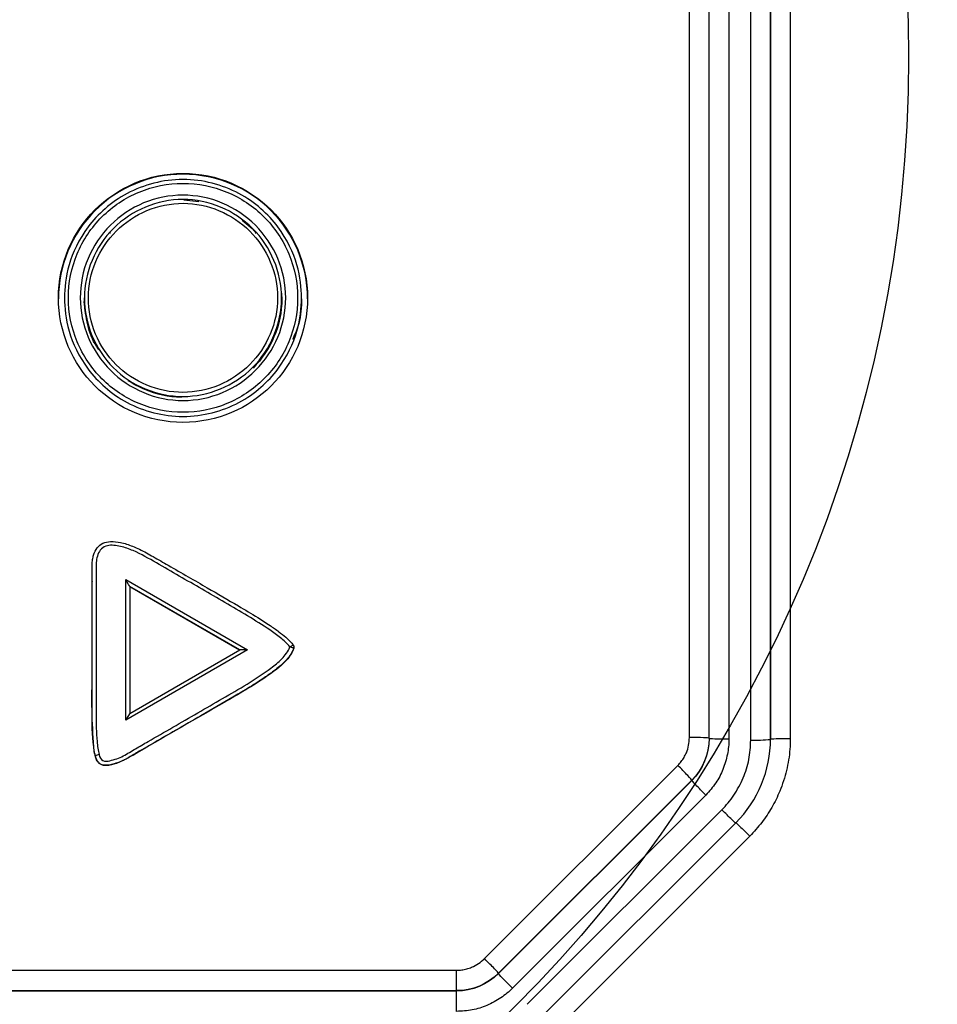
# Model space of a CAD drawing. Header units: millimetres. Extents: x 13 to 546, y 13 to 419.
# Tile 20 of 48: x 232 to 242, y 340 to 350. Entities that reach past the tile are written whole.
import ezdxf

# ---------------------------------------------------------------- set-up
doc = ezdxf.new("R2010")
doc.units = ezdxf.units.MM
doc.header["$LTSCALE"] = 2
doc.linetypes.add('SLD-Solid', pattern=[0])
doc.layers.add('DIMENSIONS', color=140, linetype='SLD-Solid', lineweight=25)
doc.styles.add('SLDTEXTSTYLE0', font='VERDANA.TTF')
doc.dimstyles.new('SLDDIMSTYLE4', dxfattribs={"dimtxt": 4.316016, "dimasz": 6.604, "dimexe": 0, "dimexo": 0.0625, "dimgap": 1.079004, "dimtad": 0, "dimtih": 1, "dimtoh": 1, "dimdec": 4, "dimlfac": 2, "dimzin": 12, "dimdsep": 46, "dimtxsty": 'SLDTEXTSTYLE0', "dimsah": 1, "dimcen": 0.09, "dimadec": 0, "dimazin": 3, "dimtfac": 1, "dimtdec": 0, "dimtofl": 0, "dimtmove": 0, "dimatfit": 3, "dimfxl": 0, "dimfrac": 2, "dimtolj": 1, "dimtzin": 12, "dimarcsym": 0})

# ---------------------------------------------------------------- blocks, each defined once
blk = doc.blocks.new('_D_3')
at = {"layer": 'DIMENSIONS'}
for p, q in [((205.0843, 363.624), (205.8306, 385.2988)), ((250.3426, 363.624), (249.5962, 385.2988))]:
    blk.add_line(p, q, dxfattribs=at)
for start, end in [(268.0278508, 269.5189387), (270.6261036, 271.9721492)]:
    blk.add_arc((227.7134, 1020.7969), 642.2248, start, end, dxfattribs=at)
for points in [[(205.6121, 378.9526), (212.1835, 377.7437), (212.243, 379.7748)], [(249.8148, 378.9526), (243.1838, 379.7748), (243.2433, 377.7437)]]:
    blk.add_solid(points, dxfattribs=at)
at = {"layer": 'DIMENSIONS', "char_height": 4.23333, "attachment_point": 1, "style": 'SLDTEXTSTYLE0'}
for s, insert in [('4°', (225.2023, 383.9495)), ('TYP.', (222.3213, 377.0899))]:
    blk.add_mtext(s, dxfattribs=dict(at, insert=insert))

msp = doc.modelspace()

# ---------------------------------------------------------------- linework, layer by layer
for p, q in [((239.039101, 342.492377), (239.039042, 364.319086)), ((239.239101, 342.482151), (239.239042, 364.31227)), ((239.239101, 342.48556), (239.239042, 364.312269)), ((239.439042, 364.319087), (239.439101, 342.475335)), ((239.660297, 342.466413), (239.660238, 364.319087)), ((239.860238, 364.312269), (239.860297, 342.476639)), ((239.860297, 342.473231), (239.860238, 364.312269)), ((240.060238, 364.319087), (240.060297, 342.483462)), ((233.920619, 347.935421), (234.073375, 347.919232)), ((234.511947, 347.72939), (234.613296, 347.647047)), ((234.613296, 347.647047), (234.653405, 347.599116)), ((233.171734, 347.599116), (233.166705, 347.599116)), ((233.182157, 347.599116), (233.177951, 347.599116)), ((234.653405, 347.599116), (234.643441, 347.599116)), ((232.713422, 346.943196), (232.713422, 346.936038)), ((232.915421, 346.941782), (232.915421, 346.934624)), ((234.905927, 347.011036), (234.913421, 346.938021)), ((234.911422, 346.936023), (234.911422, 346.943181)), ((235.113422, 346.936038), (235.113422, 346.943196)), ((232.935673, 346.735276), (232.919808, 346.84137)), ((232.993435, 344.072144), (232.993435, 344.069246)), ((233.333867, 342.668381), (233.333867, 344.092792)), ((233.333867, 344.092792), (234.567725, 343.381541)), ((233.373867, 344.022221), (233.373867, 342.736318)), ((234.487746, 343.380131), (233.373867, 344.022221)), ((234.485236, 343.37868), (233.373867, 344.019324)), ((234.567725, 343.381541), (233.333867, 342.668381)), ((233.373867, 342.736318), (234.487746, 343.380131)), ((235.030917, 343.42636), (235.030917, 343.4267)), ((239.239101, 342.482151), (239.239101, 342.48556)), ((236.965635, 340.253506), (238.922065, 342.209966)), ((237.107098, 340.105393), (239.063599, 342.061926)), ((237.107098, 340.101984), (239.063599, 342.058517)), ((239.063599, 342.058517), (239.063599, 342.061926)), ((239.205134, 341.910475), (237.248561, 339.95387)), ((237.398704, 339.791285), (239.367835, 341.760448)), ((239.509328, 341.629489), (237.540206, 339.660334)), ((239.650751, 341.494886), (237.681632, 339.525734)), ((218.743986, 340.13644), (236.682863, 340.136437)), ((237.107098, 340.101984), (237.107098, 340.105393)), ((218.743883, 339.929739), (236.682965, 339.929739)), ((218.743883, 339.92633), (236.682965, 339.92633)), ((236.682965, 339.929739), (236.682965, 339.92633))]:
    msp.add_line(p, q)
msp.add_circle((233.913313, 346.944051), 1.260376)
for centre, radius, start, end in [((233.912986, 346.935741), 1.260164, 89.9801813, 179.9865142), ((233.913746, 346.93563), 1.260276, 0.018564, 90.0147405), ((233.912677, 346.944978), 0.999257, 180.1021595, 192.1145749), ((239.710173, 343.938404), 1.472836, 268.0593677, 275.8502328), ((233.136689, 342.012828), 0.314932, 103.2527946, 110.6031285)]:
    msp.add_arc(centre, radius, start, end)
for centre, major_axis, ratio, start_param, end_param in [((233.333867, 344.091429), (-0.039996, 0.06922), 0.00853345, 3.15636036, 4.72715669), ((234.567725, 343.380177), (0.079979, 0.000046), 0.01704762, 1.57078644, 3.14158276), ((233.333867, 342.667017), (0.039996, 0.069313), 0.00851631, 6.26842749, 7.83922382)]:
    msp.add_ellipse(centre, major_axis=major_axis, ratio=ratio, start_param=start_param, end_param=end_param)
for points, knots in [([(235.113422, 346.943196), (235.113422, 346.843254), (235.101262, 346.7302), (235.029582, 346.484583), (234.969422, 346.35154), (234.777422, 346.095689), (234.644218, 345.973518), (234.312038, 345.796458), (234.113422, 345.743894), (233.713422, 345.743894), (233.514806, 345.796458), (233.182626, 345.973518), (233.049422, 346.095689), (232.857422, 346.35154), (232.797262, 346.484583), (232.725582, 346.7302), (232.713422, 346.843254), (232.713422, 347.043138), (232.725582, 347.156192), (232.797262, 347.401809), (232.857422, 347.534852), (233.049422, 347.790703), (233.182626, 347.912874), (233.514806, 348.089934), (233.713422, 348.142499), (234.113422, 348.142499), (234.312038, 348.089934), (234.644218, 347.912874), (234.777422, 347.790703), (234.969422, 347.534852), (235.029582, 347.401809), (235.101262, 347.156192), (235.113422, 347.043138), (235.113422, 346.943196)], [0, 0, 0, 0, 0.0625, 0.0625, 0.125, 0.125, 0.1875, 0.1875, 0.25, 0.25, 0.3125, 0.3125, 0.375, 0.375, 0.4375, 0.4375, 0.5, 0.5, 0.5625, 0.5625, 0.625, 0.625, 0.6875, 0.6875, 0.75, 0.75, 0.8125, 0.8125, 0.875, 0.875, 0.9375, 0.9375, 1, 1, 1, 1]), ([(235.073422, 346.944559), (235.073422, 347.097686), (235.042642, 347.249799), (234.926766, 347.528644), (234.840356, 347.657809), (234.626128, 347.871691), (234.497659, 347.957596), (234.216362, 348.073946), (234.065832, 348.103954), (233.759967, 348.103816), (233.609282, 348.073572), (233.328785, 347.957308), (233.199983, 347.871096), (232.986169, 347.657353), (232.899721, 347.528022), (232.784022, 347.249128), (232.75354, 347.096708), (232.753305, 346.794209), (232.783924, 346.640046), (232.900229, 346.360055), (232.986618, 346.231198), (233.200454, 346.017672), (233.329907, 345.931279), (233.609039, 345.815715), (233.761451, 345.785302), (234.064355, 345.785166), (234.215904, 345.815039), (234.497399, 345.93136), (234.625164, 346.016456), (234.841394, 346.232356), (234.926747, 346.360258), (235.043045, 346.64046), (235.073422, 346.791433), (235.073422, 346.944559)], [0, 0, 0, 0, 0.0625, 0.0625, 0.125, 0.125, 0.1875, 0.1875, 0.25, 0.25, 0.3125, 0.3125, 0.375, 0.375, 0.4375, 0.4375, 0.5, 0.5, 0.5625, 0.5625, 0.625, 0.625, 0.6875, 0.6875, 0.75, 0.75, 0.8125, 0.8125, 0.875, 0.875, 0.9375, 0.9375, 1, 1, 1, 1]), ([(232.873422, 346.944511), (232.873256, 347.081693), (232.900294, 347.216972), (233.004487, 347.468077), (233.081182, 347.582532), (233.27501, 347.776164), (233.389289, 347.852644), (233.641271, 347.957147), (233.777085, 347.984036), (234.04841, 347.983875), (234.184966, 347.956471), (234.434795, 347.852465), (234.550438, 347.774668), (234.742339, 347.583487), (234.82034, 347.468635), (234.925565, 347.218311), (234.953454, 347.080182), (234.953391, 346.809088), (234.925796, 346.672562), (234.821496, 346.422929), (234.743633, 346.307414), (234.552105, 346.115625), (234.437288, 346.037835), (234.186398, 345.932732), (234.0514, 345.90526), (233.777251, 345.905068), (233.642278, 345.932302), (233.390591, 346.037226), (233.275756, 346.114724), (233.083782, 346.306265), (233.005757, 346.421667), (232.901348, 346.67103), (232.873588, 346.807329), (232.873422, 346.944511)], [0, 0, 0, 0, 0.0625, 0.0625, 0.125, 0.125, 0.1875, 0.1875, 0.25, 0.25, 0.3125, 0.3125, 0.375, 0.375, 0.4375, 0.4375, 0.5, 0.5, 0.5625, 0.5625, 0.625, 0.625, 0.6875, 0.6875, 0.75, 0.75, 0.8125, 0.8125, 0.875, 0.875, 0.9375, 0.9375, 1, 1, 1, 1]), ([(232.955422, 346.944496), (232.955065, 346.69191), (233.058808, 346.444923), (233.413303, 346.090554), (233.662773, 345.986747), (234.163575, 345.987476), (234.412551, 346.092688), (234.676704, 346.356004), (234.747658, 346.462864), (234.844412, 346.692852), (234.871339, 346.81761), (234.87159, 347.19652), (234.765398, 347.44414), (234.50164, 347.70789), (234.394706, 347.778718), (234.164262, 347.875301), (234.039725, 347.901882), (233.663217, 347.902228), (233.414813, 347.797484), (233.060536, 347.443704), (232.955779, 347.197082), (232.955422, 346.944496)], [0, 0, 0, 0, 0.125, 0.125, 0.25, 0.25, 0.375, 0.375, 0.4375, 0.4375, 0.5, 0.5, 0.625, 0.625, 0.6875, 0.6875, 0.75, 0.75, 0.875, 0.875, 1, 1, 1, 1]), ([(233.064881, 346.417695), (233.056198, 346.429274), (232.999954, 346.504283), (232.939742, 346.671772), (232.922489, 346.829136), (232.913859, 346.907853)], [0, 0, 0, 0, 0.08360831, 0.54160122, 1, 1, 1, 1]), ([(234.913421, 346.938021), (234.913422, 346.93736), (234.913515, 346.803987), (234.860012, 346.543369), (234.711824, 346.324317), (234.62224, 346.233935)], [0.375636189, 0.375636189, 0.375636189, 0.375636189, 0.375952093, 0.439375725, 0.500203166, 0.500203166, 0.500203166, 0.500203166]), ([(235.113422, 346.936038), (235.111139, 346.850873), (235.107255, 346.70598), (235.046495, 346.575132), (235.021449, 346.521194)], [0, 0, 0, 0, 0.58777911, 1, 1, 1, 1]), ([(233.896875, 345.936763), (233.76964, 345.938946), (233.579888, 345.979386), (233.412039, 346.070605), (233.359641, 346.105757)], [0.1563759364, 0.1563759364, 0.1563759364, 0.1563759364, 0.2171553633, 0.2473184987, 0.2473184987, 0.2473184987, 0.2473184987]), ([(233.025867, 342.307617), (233.021717, 342.323025), (233.018537, 342.338669), (233.015914, 342.354392), (233.015896, 342.354501), (232.996048, 342.473674), (232.992791, 342.673166), (232.993689, 342.994189), (232.993716, 343.388079), (232.993549, 343.742664), (232.993499, 344.012444), (232.993366, 344.116085), (232.993643, 344.192682), (232.993421, 344.248482), (232.9972, 344.292883), (233.009604, 344.351979), (233.038132, 344.414959), (233.102005, 344.465979), (233.187476, 344.482175), (233.290275, 344.469099), (233.412234, 344.42862), (233.521555, 344.376146), (233.639867, 344.307977), (233.780857, 344.22703), (233.96274, 344.121886), (234.199937, 343.985193), (234.4354, 343.84862), (234.647903, 343.721933), (234.784168, 343.634311), (234.879133, 343.568958), (234.950351, 343.512186), (234.996308, 343.469062), (235.019785, 343.441548), (235.026964, 343.432598), (235.028776, 343.429994)], [0.364660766, 0.364660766, 0.364660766, 0.364660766, 0.371620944, 0.371620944, 0.371620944, 0.3716691, 0.424374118, 0.458198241, 0.512005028, 0.596301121, 0.613052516, 0.62980391, 0.64155611, 0.646498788, 0.654169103, 0.660949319, 0.672858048, 0.683534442, 0.695241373, 0.709767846, 0.728374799, 0.751097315, 0.76257329, 0.787969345, 0.822055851, 0.854268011, 0.907456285, 0.940867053, 0.962231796, 0.978164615, 0.991152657, 1.001974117, 1.005576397, 1.006960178, 1.006960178, 1.006960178, 1.006960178]), ([(234.995136, 343.409639), (234.968203, 343.44565), (234.933916, 343.474574), (234.865063, 343.530514), (234.828852, 343.556421), (234.718374, 343.631459), (234.643029, 343.678651), (234.41481, 343.81657), (234.260682, 343.905196), (233.952737, 344.08297), (233.79878, 344.171892), (233.567604, 344.304804), (233.491107, 344.350198), (233.367993, 344.402053), (233.325416, 344.417397), (233.237787, 344.437842), (233.191742, 344.444055), (233.125516, 344.428837), (233.104492, 344.418188), (233.07166, 344.387316), (233.06, 344.367219), (233.036125, 344.303633), (233.033467, 344.257948), (233.033716, 344.122532), (233.033486, 344.032257), (233.033563, 343.761428), (233.033631, 343.580875), (233.033711, 343.21977), (233.033548, 343.039218), (233.03321, 342.768389), (233.032637, 342.678016), (233.036798, 342.542847), (233.039211, 342.49788), (233.047912, 342.408283), (233.052602, 342.363514), (233.064492, 342.319373)], [0, 0, 0, 0, 0.03125, 0.03125, 0.0625, 0.0625, 0.125, 0.125, 0.25, 0.25, 0.375, 0.375, 0.4375, 0.4375, 0.46875, 0.46875, 0.5, 0.5, 0.515625, 0.515625, 0.53125, 0.53125, 0.5625, 0.5625, 0.625, 0.625, 0.75, 0.75, 0.875, 0.875, 0.9375, 0.9375, 0.96875, 0.96875, 1, 1, 1, 1]), ([(233.015914, 342.351495), (233.006436, 342.474907), (232.9874, 342.72276), (232.997533, 343.219675), (232.992031, 343.668675), (232.994227, 343.993059), (232.994743, 344.06924)], [0, 0, 0, 0, 0.21594918, 0.43369944, 0.86700699, 1, 1, 1, 1]), ([(235.030598, 343.423642), (235.03225, 343.420906), (235.035502, 343.415524), (235.036477, 343.404791), (235.032513, 343.389598), (235.012416, 343.338856), (234.928987, 343.230476), (234.691344, 343.057671), (234.188011, 342.762234), (233.679323, 342.476458), (233.289547, 342.241673), (233.159293, 342.20572), (233.09982, 342.209745), (233.069296, 342.224761), (233.046038, 342.250167), (233.026951, 342.293205), (233.020184, 342.328944), (233.015914, 342.351495)], [0, 0, 0, 0, 0.0037911, 0.00745798, 0.01253666, 0.02249344, 0.07284134, 0.1730761, 0.37302715, 0.7728036, 0.87394248, 0.91667305, 0.93198216, 0.94424193, 0.95645854, 0.97252569, 1, 1, 1, 1]), ([(235.033852, 343.398221), (235.029366, 343.381456), (235.010589, 343.345278), (234.976115, 343.296566), (234.934905, 343.250211), (234.88885, 343.208902), (234.834387, 343.166896), (234.761995, 343.114399), (234.669392, 343.052431), (234.55086, 342.977445), (234.35646, 342.86519), (234.033928, 342.677706), (233.727415, 342.500968), (233.510378, 342.375836), (233.442053, 342.336405), (233.393604, 342.308874), (233.35361, 342.284153), (233.320025, 342.264491), (233.274157, 342.245467), (233.222021, 342.227153), (233.157437, 342.210661), (233.098508, 342.208615), (233.057734, 342.237621), (233.038257, 342.268047), (233.029928, 342.292771), (233.026143, 342.306593), (233.025867, 342.307617)], [0.006960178, 0.006960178, 0.006960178, 0.006960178, 0.014459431, 0.024613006, 0.0329726, 0.041476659, 0.051577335, 0.062984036, 0.080504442, 0.100200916, 0.124191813, 0.178470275, 0.263036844, 0.278617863, 0.287812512, 0.29747034, 0.302932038, 0.308341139, 0.314425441, 0.324578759, 0.332349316, 0.34381704, 0.348448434, 0.353540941, 0.359328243, 0.359791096, 0.359791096, 0.359791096, 0.359791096]), ([(233.064492, 342.319373), (233.070841, 342.295804), (233.079144, 342.269627), (233.122905, 342.247267), (233.149094, 342.252722), (233.196477, 342.262789), (233.219731, 342.270245), (233.265275, 342.286445), (233.287888, 342.294886), (233.351649, 342.328918), (233.392385, 342.355422), (233.476218, 342.403573), (233.518059, 342.427779), (233.727442, 342.548501), (233.894949, 342.645077), (234.145908, 342.790464), (234.229505, 342.839022), (234.396784, 342.935993), (234.480988, 342.983573), (234.64535, 343.085174), (234.726379, 343.138299), (234.842658, 343.224643), (234.88084, 343.254044), (234.930465, 343.306368), (234.945859, 343.325042), (234.974124, 343.365104), (234.988568, 343.385432), (234.995136, 343.409639)], [0, 0, 0, 0, 0.03125, 0.03125, 0.0625, 0.0625, 0.09375, 0.09375, 0.125, 0.125, 0.1875, 0.1875, 0.25, 0.25, 0.5, 0.5, 0.625, 0.625, 0.75, 0.75, 0.875, 0.875, 0.9375, 0.9375, 0.96875, 0.96875, 1, 1, 1, 1]), ([(234.995136, 343.409639), (235.004276, 343.415539), (235.012686, 343.420815), (235.024936, 343.428229), (235.028776, 343.430367), (235.028776, 343.429994)], [0, 0, 0, 0, 0.5, 0.5, 1, 1, 1, 1]), ([(235.033852, 343.398221), (235.033852, 343.398593), (235.029436, 343.400081), (235.015341, 343.404237), (235.005662, 343.406905), (234.995136, 343.409639)], [0, 0, 0, 0, 0.5, 0.5, 1, 1, 1, 1]), ([(235.028776, 343.429994), (235.030291, 343.427817), (235.033567, 343.422484), (235.03693, 343.412411), (235.035309, 343.403872), (235.034078, 343.399067), (235.033852, 343.398221)], [0.35979109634, 0.35979109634, 0.35979109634, 0.35979109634, 0.36094803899, 0.36252012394, 0.36428250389, 0.3646607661, 0.3646607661, 0.3646607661, 0.3646607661]), ([(238.922065, 342.209966), (238.933789, 342.222613), (238.957237, 342.247905), (238.985898, 342.291529), (239.012914, 342.346233), (239.034657, 342.413541), (239.03762, 342.466102), (239.039101, 342.492377)], [0, 0, 0, 0, 0.16489819, 0.32978607, 0.49747152, 0.74878769, 1, 1, 1, 1]), ([(239.239101, 342.48556), (239.239101, 342.487345), (239.217546, 342.489118), (239.143498, 342.491642), (239.091461, 342.492377), (239.039101, 342.492377)], [0, 0, 0, 0, 0.5, 0.5, 1, 1, 1, 1]), ([(239.439096, 342.475335), (239.438341, 342.44997), (239.436821, 342.398893), (239.424794, 342.322296), (239.40558, 342.245459), (239.371211, 342.14646), (239.310956, 342.027889), (239.240787, 341.950033), (239.205134, 341.910475)], [0, 0, 0, 0, 0.121398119, 0.244455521, 0.370332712, 0.500114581, 0.746012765, 1, 1, 1, 1]), ([(239.439101, 342.475335), (239.386741, 342.475335), (239.334704, 342.476069), (239.260656, 342.478593), (239.239101, 342.480367), (239.239101, 342.482151)], [0, 0, 0, 0, 0.5, 0.5, 1, 1, 1, 1]), ([(239.367835, 341.760448), (239.389575, 341.783504), (239.433367, 341.829949), (239.49042, 341.908257), (239.541362, 341.993185), (239.598513, 342.111149), (239.65011, 342.269207), (239.656867, 342.400004), (239.660297, 342.466413)], [0, 0, 0, 0, 0.12125965, 0.2442647, 0.37018041, 0.50009375, 0.74618525, 1, 1, 1, 1]), ([(240.060297, 342.483462), (240.059483, 342.447067), (240.057857, 342.374431), (240.04454, 342.266155), (240.023248, 342.159025), (239.993175, 342.053066), (239.946638, 341.926297), (239.876598, 341.78313), (239.775649, 341.629329), (239.692514, 341.53984), (239.650751, 341.494886)], [0, 0, 0, 0, 0.09947956, 0.19853606, 0.29778965, 0.39785684, 0.49933929, 0.66662485, 0.83252807, 1, 1, 1, 1]), ([(239.860297, 342.476639), (239.860297, 342.478246), (239.879823, 342.48013), (239.957928, 342.482795), (240.013157, 342.483464), (240.060297, 342.483466)], [0, 0, 0, 0, 0.5, 0.5, 1, 1, 1, 1]), ([(239.063599, 342.061926), (239.063599, 342.063533), (239.049781, 342.079203), (238.994508, 342.137017), (238.955424, 342.176681), (238.922063, 342.209968)], [0, 0, 0, 0, 0.5, 0.5, 1, 1, 1, 1]), ([(239.205134, 341.910475), (239.171774, 341.943762), (239.13269, 341.983426), (239.077417, 342.04124), (239.063599, 342.05691), (239.063599, 342.058517)], [0, 0, 0, 0, 0.5, 0.5, 1, 1, 1, 1]), ([(239.509293, 341.625963), (239.509293, 341.624356), (239.495482, 341.636269), (239.44024, 341.688789), (239.401177, 341.727143), (239.367835, 341.760448)], [0, 0, 0, 0, 0.5, 0.5, 1, 1, 1, 1]), ([(239.509287, 341.629365), (239.509287, 341.63115), (239.524533, 341.617696), (239.576909, 341.567906), (239.613716, 341.531877), (239.650751, 341.494886)], [0, 0, 0, 0, 0.5, 0.5, 1, 1, 1, 1]), ([(236.682863, 340.136437), (236.700114, 340.13709), (236.734615, 340.138396), (236.785786, 340.148989), (236.843639, 340.168591), (236.906682, 340.200847), (236.945987, 340.235955), (236.965635, 340.253506)], [0, 0, 0, 0, 0.16489547, 0.32978138, 0.49746977, 0.74878861, 1, 1, 1, 1]), ([(237.107098, 340.105393), (237.107098, 340.107177), (237.091852, 340.124179), (237.039477, 340.179016), (237.002671, 340.216514), (236.965636, 340.253505)], [0, 0, 0, 0, 0.5, 0.5, 1, 1, 1, 1]), ([(236.682965, 339.929739), (236.682948, 339.931524), (236.682931, 339.954839), (236.682897, 340.031367), (236.68288, 340.084108), (236.682863, 340.136437)], [0, 0, 0, 0, 0.5, 0.5, 1, 1, 1, 1]), ([(237.248561, 339.95387), (237.211526, 339.990861), (237.174719, 340.02836), (237.122344, 340.083198), (237.107098, 340.100199), (237.107098, 340.101984)], [0, 0, 0, 0, 0.5, 0.5, 1, 1, 1, 1]), ([(236.683068, 339.719629), (236.683044, 339.766743), (236.683015, 339.822604), (236.682975, 339.903326), (236.682965, 339.924724), (236.682965, 339.92633)], [0, 0, 0, 0, 0.5, 0.5, 1, 1, 1, 1]), ([(237.248558, 339.953873), (237.230069, 339.936453), (237.192838, 339.901374), (237.130101, 339.855667), (237.062103, 339.814875), (236.967687, 339.769122), (236.841089, 339.727836), (236.736306, 339.722394), (236.683068, 339.719629)], [0, 0, 0, 0, 0.12139714, 0.24445311, 0.3703302, 0.5001149, 0.74601639, 1, 1, 1, 1])]:
    msp.add_open_spline(points, degree=3, knots=knots)
for points in [[(232.915422, 346.943189), (232.91579, 347.203205), (233.133509, 347.722538), (233.913856, 348.049778), (234.693368, 347.722016), (235.020724, 346.942432), (234.69227, 346.163163), (233.912557, 345.837254), (233.131304, 346.162443), (232.915055, 346.683173), (232.915422, 346.943189)], [(239.239098, 342.48556), (239.238531, 342.326985), (239.176745, 342.175189), (239.063599, 342.061926)], [(239.239101, 342.482151), (239.239022, 342.325341), (239.174457, 342.16949), (239.063599, 342.058517)], [(239.509293, 341.629371), (239.732692, 341.852755), (239.860311, 342.163458), (239.860297, 342.476639)], [(237.107096, 340.105395), (236.994447, 339.993549), (236.843232, 339.929821), (236.682965, 339.929739)], [(237.107098, 340.101984), (236.996044, 339.991041), (236.839987, 339.926411), (236.682965, 339.92633)]]:
    msp.add_open_spline(points, degree=3)
at = {"layer": 'DIMENSIONS'}
msp.add_circle((227.667948, 349.3807), 13.589029, dxfattribs=at)

# ---------------------------------------------------------------- dimensions: what is measured, and where the dimension line sits
dim = msp.add_angular_dim_2l(base=(213.965534, 378.71933), line1=((251.26582, 336.812269), (250.429994, 361.085469)), line2=((204.996856, 361.085471), (204.16103, 336.812269)), text='<>\\PTYP.', dimstyle='SLDDIMSTYLE4', dxfattribs=at)
dim.commit()
dim.dimension.update_dxf_attribs({"geometry": '_D_3', "text_midpoint": (228.526271, 378.57268), "dimtype": 162})

doc.saveas('drawing.dxf')
